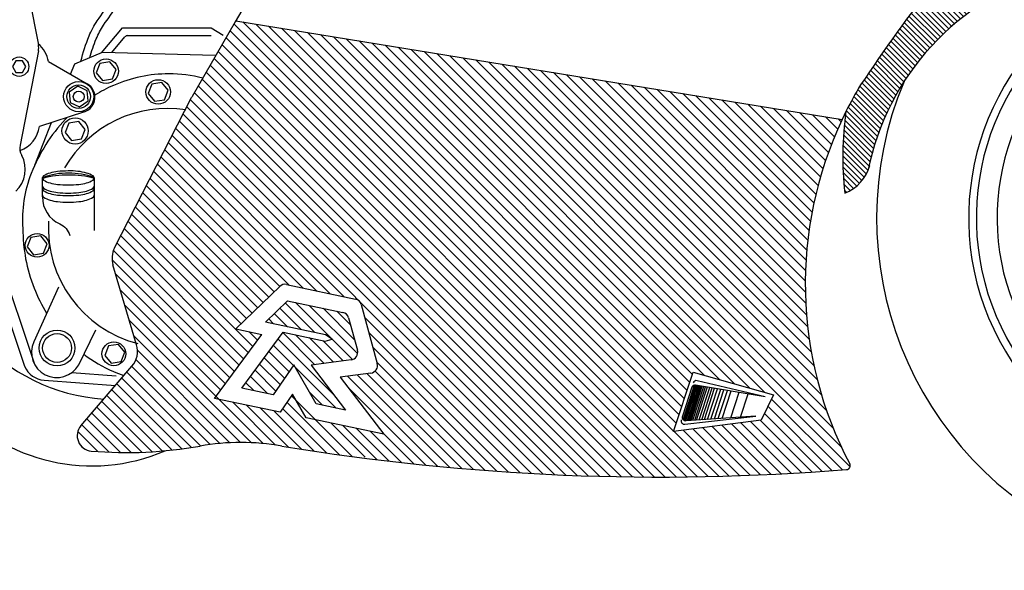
# Model space of a CAD drawing. Extents: x -50.01 to -47.98, y -44.88 to -43.61.
# Tile 3 of 8: x -49.25 to -48.45, y -44.88 to -44.44. Entities that reach past the tile are written whole.
import ezdxf

# ---------------------------------------------------------------- set-up
doc = ezdxf.new("R2010")
doc.units = 0
doc.header["$MEASUREMENT"] = 0
doc.layers.get('0').update_dxf_attribs({"linetype": 'CONTINUOUS'})
doc.layers.add('103', color=7, linetype='CONTINUOUS')
doc.layers.add('DIM', color=7, linetype='CONTINUOUS')

# ---------------------------------------------------------------- blocks, each defined once
blk = doc.blocks.new('*X22')
at = {"color": 0}
for p, q in [((96.279, 52.567), (96.139, 52.707)), ((96.394, 52.629), (96.221, 52.802)), ((96.509, 52.69), (96.303, 52.897)), ((96.608, 51.707), (95.894, 52.422)), ((96.406, 52.086), (95.975, 52.517)), ((96.204, 52.466), (96.057, 52.612)), ((97.362, 50.247), (95.57, 52.039)), ((97.21, 50.575), (95.65, 52.135)), ((97.013, 50.949), (95.731, 52.231)), ((96.811, 51.328), (95.813, 52.326)), ((97.17, 49.909), (95.328, 51.75)), ((97.304, 49.951), (95.408, 51.847)), ((97.439, 49.992), (95.489, 51.943)), ((96.779, 49.769), (95.088, 51.46)), ((96.907, 49.818), (95.168, 51.557)), ((97.037, 49.864), (95.248, 51.653)), ((96.281, 49.56), (94.771, 51.07)), ((96.403, 49.615), (94.85, 51.168)), ((96.526, 49.668), (94.929, 51.265)), ((96.652, 49.719), (95.009, 51.363)), ((95.924, 49.386), (94.534, 50.776)), ((96.042, 49.445), (94.613, 50.874)), ((96.161, 49.503), (94.692, 50.972)), ((95.582, 49.199), (94.299, 50.481)), ((95.694, 49.262), (94.377, 50.579)), ((95.809, 49.325), (94.456, 50.678)), ((95.252, 48.998), (94.066, 50.184)), ((95.36, 49.066), (94.143, 50.283)), ((95.47, 49.133), (94.221, 50.382)), ((94.831, 48.711), (93.757, 49.786)), ((94.934, 48.785), (93.834, 49.885)), ((95.039, 48.857), (93.911, 49.985)), ((95.145, 48.928), (93.988, 50.085)), ((94.531, 48.482), (93.527, 49.485)), ((94.63, 48.56), (93.604, 49.586)), ((94.73, 48.636), (93.68, 49.686)), ((94.242, 48.24), (93.299, 49.183)), ((94.337, 48.322), (93.375, 49.284)), ((94.433, 48.403), (93.451, 49.385)), ((93.964, 47.987), (93.072, 48.88)), ((94.056, 48.073), (93.147, 48.981)), ((94.148, 48.157), (93.223, 49.082)), ((93.699, 47.722), (92.847, 48.575)), ((93.786, 47.812), (92.922, 48.676)), ((93.875, 47.9), (92.997, 48.778)), ((93.445, 47.446), (92.623, 48.268)), ((93.529, 47.539), (92.697, 48.37)), ((93.613, 47.631), (92.772, 48.473)), ((93.204, 47.157), (92.401, 47.96)), ((93.283, 47.255), (92.475, 48.063)), ((93.364, 47.351), (92.549, 48.165)), ((92.9, 46.754), (92.107, 47.547)), ((92.974, 46.857), (92.18, 47.65)), ((93.049, 46.958), (92.254, 47.754)), ((93.126, 47.058), (92.327, 47.857)), ((92.686, 46.437), (91.888, 47.235)), ((92.756, 46.544), (91.961, 47.339)), ((92.827, 46.649), (92.034, 47.443)), ((92.485, 46.107), (91.671, 46.921)), ((92.551, 46.219), (91.744, 47.026)), ((92.618, 46.328), (91.816, 47.131)), ((92.298, 45.765), (91.456, 46.607)), ((92.359, 45.881), (91.528, 46.712)), ((92.421, 45.995), (91.599, 46.817)), ((92.123, 45.409), (91.244, 46.288)), ((92.18, 45.529), (91.313, 46.396)), ((92.238, 45.648), (91.385, 46.501)), ((91.963, 45.039), (91.05, 45.952)), ((92.015, 45.164), (91.114, 46.065)), ((92.068, 45.287), (91.178, 46.177)), ((91.865, 44.784), (90.926, 45.722)), ((91.913, 44.912), (90.988, 45.837)), ((91.73, 44.388), (90.777, 45.341)), ((91.773, 44.522), (90.806, 45.489)), ((91.818, 44.654), (90.866, 45.606)), ((91.65, 44.115), (90.74, 45.024)), ((91.689, 44.252), (90.758, 45.183)), ((91.577, 43.834), (90.713, 44.698)), ((91.613, 43.975), (90.725, 44.862)), ((91.516, 43.541), (90.695, 44.362)), ((91.562, 43.672), (90.703, 44.532)), ((91.394, 43.31), (90.688, 44.016)), ((91.46, 43.421), (90.69, 44.191)), ((91.319, 43.208), (90.689, 43.838)), ((91.235, 43.115), (90.693, 43.658)), ((91.143, 43.03), (90.7, 43.474)), ((91.043, 42.954), (90.711, 43.286)), ((90.934, 42.886), (90.725, 43.095)), ((90.815, 42.828), (90.743, 42.9))]:
    blk.add_line(p, q, dxfattribs=at)

msp = doc.modelspace()

# ---------------------------------------------------------------- linework, layer by layer
at = {"color": 0}
for p, q in [((-48.7009, -44.80776), (-49.07173, -44.43692)), ((-48.71838, -44.80795), (-49.08206, -44.44427)), ((-48.70962, -44.80787), (-49.07882, -44.43867)), ((-48.69221, -44.8076), (-49.06117, -44.43864)), ((-48.72037, -44.7706), (-49.05061, -44.44036)), ((-48.71816, -44.76398), (-49.04005, -44.44208)), ((-48.71594, -44.75736), (-49.0295, -44.4438)), ((-48.72718, -44.80799), (-49.0853, -44.44987)), ((-48.71372, -44.75074), (-49.01894, -44.44552)), ((-48.7115, -44.74412), (-49.00838, -44.44724)), ((-48.70928, -44.7375), (-48.99782, -44.44896)), ((-48.70707, -44.73088), (-48.98726, -44.45068)), ((-48.70485, -44.72426), (-48.9767, -44.4524)), ((-48.7449, -44.80795), (-49.09178, -44.46107)), ((-48.73602, -44.80799), (-49.08854, -44.45547)), ((-48.69503, -44.72523), (-48.96614, -44.45412)), ((-48.68273, -44.7287), (-48.95559, -44.45584)), ((-48.67043, -44.73216), (-48.94503, -44.45756)), ((-48.65812, -44.73562), (-48.93447, -44.45928)), ((-48.64582, -44.73909), (-48.92391, -44.461)), ((-48.75383, -44.80786), (-49.09502, -44.46667)), ((-48.57649, -44.79958), (-48.91335, -44.46272)), ((-48.58349, -44.78374), (-48.90279, -44.46444)), ((-48.59024, -44.76815), (-48.89224, -44.46616)), ((-48.59552, -44.75404), (-48.88168, -44.46788)), ((-48.76279, -44.80773), (-49.09826, -44.47227)), ((-48.59973, -44.74099), (-48.87112, -44.4696)), ((-48.60311, -44.72876), (-48.86056, -44.47132)), ((-48.60584, -44.7172), (-48.85, -44.47303)), ((-48.60801, -44.70619), (-48.83944, -44.47475)), ((-48.60971, -44.69565), (-48.82888, -44.47647)), ((-48.78086, -44.80734), (-49.10474, -44.48347)), ((-48.7718, -44.80756), (-49.1015, -44.47787)), ((-48.611, -44.68552), (-48.81833, -44.47819)), ((-48.61193, -44.67575), (-48.80777, -44.47991)), ((-48.61254, -44.6663), (-48.79721, -44.48163)), ((-48.61287, -44.65714), (-48.78665, -44.48335)), ((-48.61292, -44.64824), (-48.77609, -44.48507)), ((-48.78996, -44.80708), (-49.10798, -44.48907)), ((-48.61274, -44.63959), (-48.76553, -44.48679)), ((-48.61233, -44.63116), (-48.75498, -44.48851)), ((-48.61171, -44.62294), (-48.74442, -44.49023)), ((-48.6109, -44.61491), (-48.73386, -44.49195)), ((-48.80829, -44.80643), (-49.11437, -44.50035)), ((-48.7991, -44.80678), (-49.11121, -44.49466)), ((-48.6099, -44.60707), (-48.7233, -44.49367)), ((-48.60873, -44.5994), (-48.71274, -44.49539)), ((-48.6074, -44.59189), (-48.70218, -44.49711)), ((-48.60592, -44.58454), (-48.69163, -44.49883)), ((-48.60428, -44.57733), (-48.68107, -44.50055)), ((-48.81753, -44.80603), (-49.11736, -44.5062)), ((-48.60251, -44.57027), (-48.67051, -44.50227)), ((-48.6006, -44.56334), (-48.65995, -44.50399)), ((-48.59855, -44.55654), (-48.64939, -44.50571)), ((-48.59639, -44.54987), (-48.63883, -44.50743)), ((-48.5941, -44.54332), (-48.62827, -44.50915)), ((-48.82681, -44.80558), (-49.12035, -44.51204)), ((-48.59169, -44.53689), (-48.61772, -44.51087)), ((-48.58917, -44.53058), (-48.60716, -44.51259)), ((-48.58653, -44.52437), (-48.5966, -44.5143)), ((-48.58379, -44.51827), (-48.58604, -44.51602)), ((-48.98923, -44.66084), (-49.12634, -44.52373)), ((-48.83614, -44.80509), (-49.12335, -44.51789)), ((-49.00043, -44.65848), (-49.12934, -44.52958)), ((-49.02284, -44.65375), (-49.13533, -44.54126)), ((-49.01164, -44.65612), (-49.13233, -44.53542)), ((-49.03404, -44.65139), (-49.13832, -44.54711)), ((-49.04161, -44.65266), (-49.14131, -44.55295)), ((-49.05058, -44.66136), (-49.1473, -44.56464)), ((-49.04609, -44.65701), (-49.14431, -44.5588)), ((-49.05507, -44.66571), (-49.1503, -44.57049)), ((-49.05956, -44.67006), (-49.15329, -44.57633)), ((-49.06854, -44.67876), (-49.15928, -44.58802)), ((-49.06405, -44.67441), (-49.15629, -44.58218)), ((-49.07303, -44.68311), (-49.16227, -44.59387)), ((-49.06713, -44.70668), (-49.16826, -44.60555)), ((-49.06337, -44.7016), (-49.16527, -44.59971)), ((-49.07089, -44.71176), (-49.17126, -44.6114)), ((-49.07465, -44.71684), (-49.17425, -44.61724)), ((-49.07841, -44.72192), (-49.17715, -44.62318)), ((-49.08217, -44.72701), (-49.17832, -44.63085)), ((-49.08593, -44.73209), (-49.17533, -44.64268)), ((-49.08968, -44.73717), (-49.1716, -44.65525)), ((-49.05499, -44.7807), (-49.16788, -44.66781)), ((-49.01295, -44.69015), (-49.03703, -44.66608)), ((-48.98212, -44.71214), (-49.02864, -44.66562)), ((-48.97809, -44.70734), (-49.01744, -44.66799)), ((-49.03536, -44.68542), (-49.04601, -44.67477)), ((-49.02416, -44.68779), (-49.04152, -44.67042)), ((-48.98055, -44.69604), (-49.00624, -44.67035)), ((-48.98384, -44.68391), (-48.99503, -44.67272)), ((-48.84552, -44.80455), (-48.9722, -44.67787)), ((-49.0645, -44.78003), (-49.16415, -44.68038)), ((-49.04656, -44.68306), (-49.0505, -44.67912)), ((-49.07354, -44.77983), (-49.16043, -44.69294)), ((-49.05962, -44.69652), (-49.06672, -44.68942)), ((-49.01281, -44.71639), (-49.039, -44.69021)), ((-49.00539, -44.7154), (-49.02882, -44.69197)), ((-48.85496, -44.80396), (-48.96891, -44.69001)), ((-48.99556, -44.75174), (-49.04669, -44.70061)), ((-48.99693, -44.74153), (-49.04294, -44.69553)), ((-48.99759, -44.71436), (-49.01761, -44.69433)), ((-48.98979, -44.71331), (-49.00641, -44.69669)), ((-49.08217, -44.78004), (-49.15755, -44.70466)), ((-49.034, -44.72214), (-49.05045, -44.70569)), ((-48.86444, -44.80331), (-48.96561, -44.70214)), ((-49.09839, -44.78149), (-49.16214, -44.71774)), ((-49.09044, -44.7806), (-49.15881, -44.71223)), ((-49.04118, -44.73264), (-49.05797, -44.71585)), ((-49.03759, -44.72739), (-49.05421, -44.71077)), ((-48.87397, -44.80262), (-48.96231, -44.71428)), ((-49.10605, -44.78267), (-49.16622, -44.7225)), ((-49.05157, -44.73992), (-49.06549, -44.72601)), ((-49.04477, -44.73788), (-49.06173, -44.72093)), ((-48.91263, -44.79931), (-48.98618, -44.72576)), ((-48.90289, -44.80022), (-48.97839, -44.72472)), ((-48.89319, -44.80107), (-48.97059, -44.72368)), ((-48.88355, -44.80187), (-48.96381, -44.72162)), ((-49.12135, -44.78505), (-49.17439, -44.73201)), ((-49.11363, -44.78393), (-49.1703, -44.72726)), ((-49.06278, -44.73756), (-49.06925, -44.73109)), ((-49.1373, -44.78678), (-49.18255, -44.74153)), ((-49.12924, -44.786), (-49.17847, -44.73677)), ((-48.98251, -44.79131), (-49.03196, -44.74186)), ((-49.00676, -44.74938), (-49.01707, -44.73907)), ((-48.92244, -44.79835), (-48.9858, -44.73498)), ((-49.14554, -44.78738), (-49.18663, -44.74629)), ((-49.04491, -44.78194), (-49.07978, -44.74707)), ((-49.03434, -44.78367), (-49.06858, -44.74943)), ((-48.99274, -44.78991), (-49.03555, -44.7471)), ((-48.58271, -44.8022), (-48.64044, -44.74447)), ((-49.1626, -44.78799), (-49.19479, -44.7558)), ((-49.15397, -44.78779), (-49.19071, -44.75104)), ((-49.02384, -44.78533), (-49.05738, -44.75179)), ((-49.01341, -44.78693), (-49.04617, -44.75416)), ((-49.00304, -44.78845), (-49.03915, -44.75235)), ((-48.59917, -44.80342), (-48.64629, -44.7563)), ((-48.59092, -44.80283), (-48.64336, -44.75038)), ((-49.18055, -44.78772), (-49.20295, -44.76532)), ((-49.17146, -44.78798), (-49.19887, -44.76056)), ((-48.97177, -44.79186), (-48.99969, -44.76394)), ((-48.96224, -44.7939), (-48.99016, -44.76598)), ((-48.64092, -44.80586), (-48.68109, -44.76569)), ((-48.6325, -44.80544), (-48.67326, -44.76468)), ((-48.62412, -44.80499), (-48.66542, -44.76368)), ((-48.61577, -44.8045), (-48.65759, -44.76267)), ((-48.60745, -44.80398), (-48.64976, -44.76167)), ((-49.18991, -44.7872), (-49.20623, -44.77088)), ((-48.9522, -44.7951), (-48.97896, -44.76835)), ((-48.94222, -44.79624), (-48.96775, -44.77071)), ((-48.9323, -44.79732), (-48.95672, -44.7729)), ((-48.68357, -44.8074), (-48.72026, -44.77072)), ((-48.67497, -44.80717), (-48.71243, -44.76971)), ((-48.6664, -44.8069), (-48.70459, -44.76871)), ((-48.65787, -44.80659), (-48.69676, -44.7677)), ((-48.64938, -44.80624), (-48.68892, -44.7667)), ((-49.20133, -44.78462), (-49.2045, -44.78145))]:
    msp.add_line(p, q, dxfattribs=at)
at = {"layer": '103', "color": 7}
for p, q in [((-49.02132, -44.33929), (-49.0778, -44.4369)), ((-49.24891, -44.40189), (-49.23835, -44.45571)), ((-49.0778, -44.4369), (-49.11304, -44.49782)), ((-49.07729, -44.43602), (-48.58298, -44.51652)), ((-49.1869, -44.46204), (-49.16975, -44.44182)), ((-49.16975, -44.44182), (-49.09739, -44.44182)), ((-49.09739, -44.44182), (-49.08775, -44.44767)), ((-49.17855, -44.46186), (-49.16779, -44.44917)), ((-49.16541, -44.44807), (-49.09739, -44.44807)), ((-49.23834, -44.46051), (-49.25331, -44.53734)), ((-49.2087, -44.47096), (-49.18599, -44.46167)), ((-49.18599, -44.46167), (-49.09422, -44.46396)), ((-49.2302, -44.46924), (-49.19854, -44.48737)), ((-49.21211, -44.4796), (-49.2087, -44.47096)), ((-49.17629, -44.62122), (-49.1135, -44.49866)), ((-49.20087, -44.5101), (-49.23758, -44.52208)), ((-49.24138, -44.55364), (-49.22762, -44.51883)), ((-49.23508, -44.57959), (-49.23508, -44.56388)), ((-49.19293, -44.56409), (-49.19293, -44.60696)), ((-49.28048, -44.62633), (-49.24959, -44.71769)), ((-49.27015, -44.6315), (-49.24189, -44.71509)), ((-49.1583, -44.70009), (-49.17758, -44.6351)), ((-49.07725, -44.6872), (-49.04156, -44.65262)), ((-49.03592, -44.65099), (-48.97981, -44.66283)), ((-49.05313, -44.68167), (-49.03515, -44.66425)), ((-49.03515, -44.66425), (-48.99013, -44.67375)), ((-48.97507, -44.66731), (-48.96201, -44.71539)), ((-49.00437, -44.69196), (-49.05313, -44.68167)), ((-48.98539, -44.67823), (-48.97822, -44.70463)), ((-49.09468, -44.74392), (-49.05603, -44.69167)), ((-49.07725, -44.6872), (-49.05603, -44.69167)), ((-49.07251, -44.7355), (-49.03875, -44.68987)), ((-49.03875, -44.68987), (-49.00458, -44.69708)), ((-48.99893, -44.69566), (-49.00437, -44.69196)), ((-49.00458, -44.69708), (-48.99893, -44.69566)), ((-49.20371, -44.7662), (-49.16205, -44.71763)), ((-49.03004, -44.71637), (-49.04685, -44.74092)), ((-49.01178, -44.74832), (-49.03004, -44.71637)), ((-48.98342, -44.71246), (-49.01589, -44.7168)), ((-49.01589, -44.7168), (-48.98785, -44.75337)), ((-49.21101, -44.72265), (-49.17501, -44.72534)), ((-48.96721, -44.72322), (-48.99225, -44.72657)), ((-48.72042, -44.77074), (-48.7043, -44.72262)), ((-48.7043, -44.72262), (-48.63877, -44.74107)), ((-49.23372, -44.7291), (-49.17561, -44.73345)), ((-48.99225, -44.72657), (-48.9566, -44.77306)), ((-48.71252, -44.76123), (-48.70329, -44.73295)), ((-48.71172, -44.7618), (-48.70231, -44.73297)), ((-48.71105, -44.76202), (-48.7016, -44.73309)), ((-48.71041, -44.76207), (-48.70099, -44.73319)), ((-48.70909, -44.76198), (-48.69975, -44.7334)), ((-48.70825, -44.76193), (-48.69898, -44.73353)), ((-48.70714, -44.76186), (-48.69795, -44.7337)), ((-48.70613, -44.7618), (-48.69701, -44.73386)), ((-48.70458, -44.7617), (-48.69557, -44.7341)), ((-48.64561, -44.74248), (-48.7024, -44.73296)), ((-48.64561, -44.74248), (-48.70106, -44.72942)), ((-49.04685, -44.74092), (-49.07251, -44.7355)), ((-49.03102, -44.74048), (-49.04112, -44.75523)), ((-49.02006, -44.75967), (-49.03102, -44.74048)), ((-48.70546, -44.73481), (-48.71315, -44.75848)), ((-48.70316, -44.76161), (-48.69425, -44.73432)), ((-48.70162, -44.76151), (-48.69282, -44.73456)), ((-48.69951, -44.76138), (-48.69086, -44.73489)), ((-48.69734, -44.76124), (-48.68884, -44.73523)), ((-48.69523, -44.76111), (-48.68689, -44.73556)), ((-48.69271, -44.76095), (-48.68455, -44.73595)), ((-48.68987, -44.76077), (-48.68191, -44.73639)), ((-48.68712, -44.7606), (-48.67936, -44.73682)), ((-48.68395, -44.7604), (-48.67641, -44.73732)), ((-48.68086, -44.76021), (-48.67354, -44.7378)), ((-48.67373, -44.75976), (-48.66692, -44.73891)), ((-48.66592, -44.75926), (-48.65967, -44.74013)), ((-48.63877, -44.74107), (-48.64888, -44.76156)), ((-49.04112, -44.75523), (-49.09468, -44.74392)), ((-48.98785, -44.75337), (-49.01178, -44.74832)), ((-48.9566, -44.77306), (-49.02006, -44.75967)), ((-48.64888, -44.76156), (-48.72042, -44.77074)), ((-48.71119, -44.76497), (-48.65327, -44.75847)), ((-48.65327, -44.75847), (-48.71037, -44.76207))]:
    msp.add_line(p, q, dxfattribs=at)
for points in [[(-49.20377, -44.46894, -0.034344), (-49.197, -44.44837, -0.052923), (-49.19034, -44.43597, -0.007999), (-49.17892, -44.41976, -0.020495), (-49.17411, -44.4137, -0.029055), (-49.16531, -44.40463, -0.057216), (-49.16011, -44.40085, -0.072422), (-49.15393, -44.39846, -0.032729), (-49.13952, -44.39614, -0.02348), (-49.12724, -44.39557, -0.025061), (-49.11575, -44.39614, -0.055392), (-49.1005, -44.39941, -0.080242), (-49.09092, -44.40441, -0.035012), (-49.08545, -44.40914, -0.022918), (-49.07798, -44.41726, -0.02768), (-49.0757, -44.42032, -0.017633), (-49.07257, -44.42541)], [(-49.19648, -44.46596, -0.026611), (-49.19121, -44.45073, -0.052923), (-49.18518, -44.43949, -0.007999), (-49.17387, -44.42345, -0.020495), (-49.16938, -44.41779, -0.029055), (-49.16108, -44.40924, -0.057216), (-49.15703, -44.40629, -0.072422), (-49.15254, -44.40455, -0.032729), (-49.13893, -44.40237, -0.02348), (-49.12724, -44.40182, -0.025061), (-49.11637, -44.40236, -0.055392), (-49.10247, -44.40534, -0.080242), (-49.09466, -44.40942, -0.035012), (-49.08985, -44.41357, -0.022918), (-49.08277, -44.42128, -0.02768), (-49.0809, -44.42378, -0.017633), (-49.078, -44.42849, -0.017633)], [(-49.13199, -44.47923, 0.103693), (-49.17723, -44.48871, 0.03572), (-49.19235, -44.49668, 0.096282)], [(-49.10429, -44.48269, 0.062195), (-49.13199, -44.47923, 0.103693)], [(-49.21472, -44.51462, 0.004448), (-49.2162, -44.51616, 0.096282), (-49.24423, -44.56039, 0.111279), (-49.25108, -44.60532, 0.093501), (-49.24191, -44.6539, 0.045609), (-49.23165, -44.67439, 0.100496)], [(-49.23508, -44.57072, 0.008761), (-49.23508, -44.57079, 0.253032), (-49.23418, -44.57246, 0.078855), (-49.22891, -44.57483, 0.038242), (-49.22267, -44.57602, 0.02796), (-49.21401, -44.5765, 0.02796), (-49.20534, -44.57602, 0.038242), (-49.1991, -44.57483, 0.078855), (-49.19384, -44.57246, 0.253032), (-49.19293, -44.57079, 0.253032)], [(-49.23508, -44.57275, 0.008761), (-49.23508, -44.57282, 0.253032), (-49.23418, -44.5745, 0.078855), (-49.22891, -44.57686, 0.038242), (-49.22267, -44.57805, 0.02796), (-49.21401, -44.57854, 0.02796), (-49.20534, -44.57805, 0.038242), (-49.1991, -44.57686, 0.078855), (-49.19384, -44.5745, 0.253032), (-49.19293, -44.57282, 0.253032)], [(-49.23508, -44.5781, 0.008761), (-49.23508, -44.57817, 0.253032), (-49.23418, -44.57985, 0.078855), (-49.22891, -44.58221, 0.038242), (-49.22267, -44.5834, 0.02796), (-49.21401, -44.58389, 0.02796), (-49.20534, -44.5834, 0.038242), (-49.1991, -44.58221, 0.078855), (-49.19384, -44.57985, 0.253032), (-49.19293, -44.57817, 0.253032)], [(-49.23508, -44.57959, 0.299407), (-49.22098, -44.60159, -0.222236), (-49.2128, -44.61101, 0.755106)], [(-49.22204, -44.65322), (-49.24223, -44.69769, 0.956044), (-49.20552, -44.71639), (-49.19159, -44.68809)], [(-49.2013, -44.70781, 0.058438), (-49.17723, -44.72192, 0.020532), (-49.16861, -44.72528, 0.103693)]]:
    msp.add_lwpolyline(points, format="xyb", dxfattribs=at)
for points in [[(-49.2487, -44.47337), (-49.25141, -44.46869), (-49.25682, -44.46869), (-49.25953, -44.47337), (-49.25682, -44.47806), (-49.25141, -44.47806)], [(-49.17799, -44.48343), (-49.17507, -44.47576), (-49.18025, -44.4694), (-49.18834, -44.4707), (-49.19126, -44.47837), (-49.18609, -44.48473)], [(-49.19787, -44.50137), (-49.19861, -44.49296), (-49.20626, -44.4894), (-49.21317, -44.49424), (-49.21243, -44.50265), (-49.20478, -44.50621)], [(-49.13552, -44.50035), (-49.13259, -44.49268), (-49.13777, -44.48632), (-49.14587, -44.48762), (-49.14879, -44.49529), (-49.14361, -44.50165)], [(-49.20329, -44.53216), (-49.20037, -44.52449), (-49.20554, -44.51813), (-49.21364, -44.51943), (-49.21656, -44.5271), (-49.21138, -44.53346)], [(-49.23423, -44.62542), (-49.23131, -44.61775), (-49.23649, -44.61139), (-49.24458, -44.6127), (-49.2475, -44.62036), (-49.24233, -44.62672)], [(-49.17081, -44.71385), (-49.16789, -44.70618), (-49.17307, -44.69982), (-49.18117, -44.70112), (-49.18409, -44.70879), (-49.17891, -44.71515)]]:
    msp.add_lwpolyline(points, close=True, dxfattribs=at)
msp.add_lwpolyline([(-49.19293, -44.56416, 0.253032), (-49.19384, -44.56248, 0.078855), (-49.1991, -44.56012, 0.038242), (-49.20626, -44.55875, 0.035888), (-49.21401, -44.55844, 0.02796), (-49.22267, -44.55893, 0.038242), (-49.22891, -44.56012, 0.078855), (-49.23418, -44.56248, 0.253032), (-49.23508, -44.56416, 0.253032), (-49.23418, -44.56583, 0.078855), (-49.22891, -44.5682, 0.038242), (-49.22267, -44.56938, 0.02796), (-49.21401, -44.56987, 0.02796), (-49.20534, -44.56938, 0.038242), (-49.1991, -44.5682, 0.078855), (-49.19384, -44.56583, 0.253032)], format="xyb", close=True, dxfattribs=at)
for centre, radius in [((-49.25411, -44.47337), 0.00791), ((-49.18317, -44.47706), 0.01), ((-49.14069, -44.49399), 0.01), ((-49.20552, -44.4978), 0.01231), ((-49.20552, -44.4978), 0.00963), ((-49.20552, -44.4978), 0.00442), ((-49.20846, -44.52579), 0.01069), ((-49.23941, -44.61906), 0.00968), ((-49.22317, -44.70278), 0.01463), ((-49.22317, -44.70278), 0.01177), ((-49.17681, -44.70748), 0.00972)]:
    msp.add_circle(centre, radius, dxfattribs=at)
at = {"layer": '103'}
msp.add_arc((-47.17949, -45.42237), 1.67338, 138.88983, 146.07031, dxfattribs=at)
at = {"layer": '103', "color": 7}
for centre, radius, start, end in [((-48.35428, -44.59997), 0.21173, 106.03687, 168.68376), ((-49.16541, -44.4512), 0.00313, 90, 139.70569), ((-49.25411, -44.47337), 0.02427, 9.80124, 50.06347), ((-49.25061, -44.45812), 0.0125, 348.97951, 11.1079), ((-49.20475, -44.49822), 0.0125, 288.07684, 60.20012), ((-48.29753, -44.65068), 0.3154, 149.01954, 153.38407), ((-49.09681, -44.50721), 0.01875, 149.9489, 152.87288), ((-49.13294, -44.60484), 0.09738, 81.26135, 149.78611), ((-48.29753, -44.65068), 0.3154, 153.38407, 154.81052), ((-48.29753, -44.65068), 0.3154, 154.81052, 207.71349), ((-48.32142, -44.54715), 0.26102, 171.79774, 186.44437), ((-49.26164, -44.51892), 0.02427, 289.92058, 352.52043), ((-49.24104, -44.53973), 0.0125, 168.97951, 208.65117), ((-49.27306, -44.55722), 0.02399, 312.48117, 28.65117), ((-48.59219, -44.54557), 0.03291, 290.26154, 345.28851), ((-49.21377, -44.64394), 0.08222, 75.17513, 104.82487), ((-49.21401, -44.62222), 0.06206, 70.1663, 109.28041), ((-49.13294, -44.60484), 0.09738, 176.76713, 255.46724), ((-49.1596, -44.62977), 0.01875, 152.87288, 196.51733), ((-49.03721, -44.65711), 0.00625, 78.08282, 134.0967), ((-48.9811, -44.66895), 0.00625, 15.19766, 78.08282), ((-48.99142, -44.67987), 0.00625, 15.19766, 78.08282), ((-49.17543, -44.59377), 0.15093, 221.00816, 266.36283), ((-49.17628, -44.70542), 0.01875, 319.37833, 16.51733), ((-48.98425, -44.70627), 0.00625, 277.61631, 15.19766), ((-49.23232, -44.7104), 0.01875, 202.87466, 265.72113), ((-48.96804, -44.71703), 0.00625, 277.61631, 15.19766), ((-48.70285, -44.73566), 0.00274, 80.4764, 161.99017), ((-48.70169, -44.73209), 0.00274, 76.74624, 161.99017), ((-49.19479, -44.64797), 0.15093, 221.00816, 293.3024), ((-49.19422, -44.77434), 0.0125, 139.37833, 265.16512), ((-48.71149, -44.76225), 0.00274, 161.99017, 276.40869), ((-48.71055, -44.75933), 0.00274, 161.99017, 273.6063), ((-49.07324, -44.97063), 0.1908, 79.95172, 100.04828), ((-49.16637, -44.44506), 0.34295, 265.16512, 280.04828), ((-48.73106, -42.90551), 1.90248, 260.65614, 274.57701), ((-48.57952, -44.79881), 0.00313, 274.92116, 27.71349)]:
    msp.add_arc(centre, radius, start, end, dxfattribs=at)
at = {"layer": 'DIM'}
msp.add_arc((-48.26722, -44.59654), 0.2875, 157.29465, 62.76988, dxfattribs=at)
at = {"layer": 'DIM', "color": 7}
for radius, start, end in [(0.2125, 127.91756, 110.78197), (0.20625, 128.32343, 110.55925), (0.18937, 130.43421, 109.88375)]:
    msp.add_arc((-48.26722, -44.59654), radius, start, end, dxfattribs=at)

# ---------------------------------------------------------------- block references
at = {"layer": '103', "color": 7, "xscale": 0.025, "yscale": 0.025, "zscale": 0.025}
msp.add_blockref('*X22', (-50.84963, -45.64654), dxfattribs=at)

doc.saveas('drawing.dxf')
